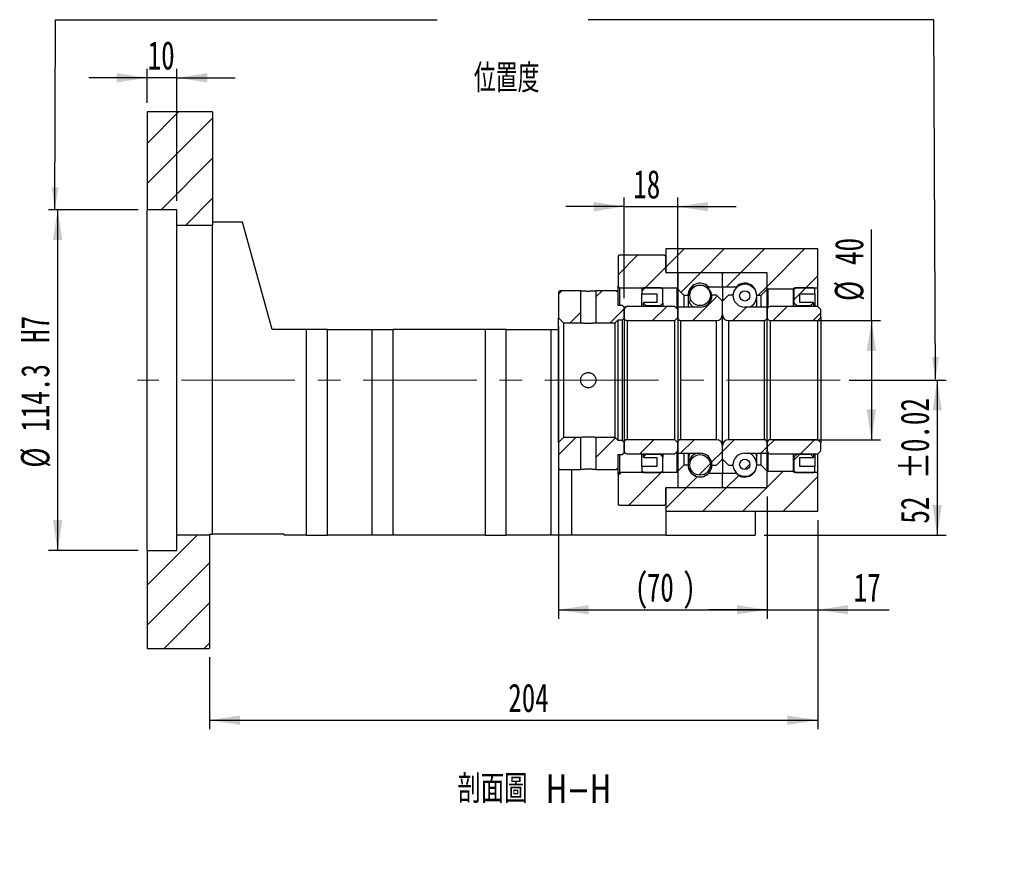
# Paper-space layout 'MBCS40-H' of a CAD drawing. Header units: millimetres. Extents: x 20 to 287, y 0 to 208.
# Tile 4 of 5: x 177 to 287, y 0 to 93. Entities that reach past the tile are written whole.
import ezdxf

# ---------------------------------------------------------------- set-up
doc = ezdxf.new("R2010")
doc.units = ezdxf.units.MM
doc.linetypes.add('CENTERX2', pattern=[20.32, 12.7, -2.54, 2.54, -2.54])
doc.layers.add('圖層0', color=7, linetype='Continuous')
doc.styles.add('SLDTEXTSTYLE0', font='TXT', dxfattribs={"width": 0.7})
doc.styles.add('SLDTEXTSTYLE3', font='TXT', dxfattribs={"width": 0.7, "bigfont": 'bigfont'})
doc.styles.add('SLDTEXTSTYLE4', font='TXT', dxfattribs={"width": 0.75, "bigfont": 'bigfont'})
doc.dimstyles.new('SLDDIMSTYLE3', dxfattribs={"dimtxt": 3.389974, "dimasz": 2.5, "dimexe": 0, "dimexo": 0.0625, "dimgap": 0.847493, "dimtad": 1, "dimlfac": 3, "dimrnd": 1e-09, "dimzin": 12, "dimdsep": 46, "dimtxsty": 'SLDTEXTSTYLE0', "dimsah": 1, "dimcen": 0.09, "dimadec": 0, "dimazin": 3, "dimtfac": 1, "dimtofl": 0, "dimtmove": 0, "dimatfit": 3, "dimfxl": 1, "dimfrac": 2, "dimtolj": 1, "dimtzin": 12, "dimarcsym": 0})
doc.dimstyles.new('SLDDIMSTYLE4', dxfattribs={"dimtxt": 3.389974, "dimasz": 2.5, "dimexe": 0, "dimexo": 0.0625, "dimgap": 0.847493, "dimtad": 1, "dimlfac": 3, "dimrnd": 1e-09, "dimzin": 12, "dimdsep": 46, "dimtxsty": 'SLDTEXTSTYLE0', "dimsah": 1, "dimcen": 0.09, "dimadec": 0, "dimazin": 3, "dimtfac": 1, "dimtmove": 0, "dimatfit": 0, "dimfxl": 1, "dimfrac": 2, "dimtolj": 1, "dimtzin": 12, "dimarcsym": 0})
doc.dimstyles.new('SLDDIMSTYLE6', dxfattribs={"dimtxt": 3.389974, "dimasz": 2.5, "dimexe": 0, "dimexo": 0.0625, "dimgap": 0.847493, "dimtad": 1, "dimlfac": 3, "dimrnd": 1e-09, "dimzin": 12, "dimdsep": 46, "dimtxsty": 'SLDTEXTSTYLE0', "dimsah": 1, "dimcen": 0.09, "dimadec": 0, "dimazin": 3, "dimtol": 1, "dimtp": 0.02, "dimtm": 0.02, "dimtfac": 1, "dimtofl": 0, "dimtmove": 0, "dimatfit": 3, "dimfxl": 1, "dimfrac": 2, "dimtolj": 1, "dimarcsym": 0})
doc.dimstyles.new('SLDDIMSTYLE9', dxfattribs={"dimtxt": 3.389974, "dimasz": 2.5, "dimexe": 0, "dimexo": 0.0625, "dimgap": 0.847493, "dimtad": 1, "dimdec": 1, "dimlfac": 3, "dimrnd": 1e-09, "dimzin": 12, "dimdsep": 46, "dimtxsty": 'SLDTEXTSTYLE0', "dimsah": 1, "dimcen": 0.09, "dimadec": 0, "dimazin": 3, "dimtfac": 1, "dimtdec": 1, "dimtofl": 0, "dimtmove": 0, "dimatfit": 3, "dimfxl": 1, "dimfrac": 2, "dimtolj": 1, "dimarcsym": 0})

# ---------------------------------------------------------------- blocks, each defined once
blk = doc.blocks.new('_D_52')
at = {"layer": '圖層0', "color": 7}
for p, q in [((191.53, 83.82), (191.53, 87.62)), ((194.87, 72.87), (194.87, 87.62)), ((191.53, 86.62), (185.02, 86.62)), ((194.87, 86.62), (191.53, 86.62)), ((194.87, 86.62), (201.39, 86.62))]:
    blk.add_line(p, q, dxfattribs=at)
for points in [[(191.53, 86.62), (188.14, 87.14), (188.14, 86.1)], [(194.87, 86.62), (198.26, 86.1), (198.26, 87.14)]]:
    blk.add_solid(points, dxfattribs=at)
at = {"layer": '圖層0', "color": 7, "insert": (191.6, 90.72), "char_height": 3.175, "attachment_point": 1, "style": 'SLDTEXTSTYLE0'}
blk.add_mtext('10', dxfattribs=at)
blk = doc.blocks.new('_D_53')
at = {"layer": '圖層0', "color": 7}
for p, q in [((190.53, 71.87), (180.53, 71.87)), ((181.53, 71.87), (181.53, 33.77)), ((190.53, 33.77), (180.53, 33.77))]:
    blk.add_line(p, q, dxfattribs=at)
for points in [[(181.53, 71.87), (181.01, 68.48), (182.06, 68.48)], [(181.53, 33.77), (182.06, 37.16), (181.01, 37.16)]]:
    blk.add_solid(points, dxfattribs=at)
at = {"layer": '圖層0', "color": 7, "char_height": 3.175, "attachment_point": 1, "rotation": 90, "style": 'SLDTEXTSTYLE0'}
for s, insert in [('H7', (177.44, 56.98)), ('114.3', (177.44, 47.05)), ('%%c', (177.44, 43.03))]:
    blk.add_mtext(s, dxfattribs=dict(at, insert=insert))
blk = doc.blocks.new('_D_54')
at = {"layer": '圖層0', "color": 7}
for p, q in [((266.53, 37.15), (266.53, 13.79)), ((198.53, 21.82), (198.53, 13.79)), ((198.53, 14.79), (266.53, 14.79))]:
    blk.add_line(p, q, dxfattribs=at)
for points in [[(198.53, 14.79), (201.92, 14.27), (201.92, 15.31)], [(266.53, 14.79), (263.14, 15.31), (263.14, 14.27)]]:
    blk.add_solid(points, dxfattribs=at)
at = {"layer": '圖層0', "color": 7, "insert": (231.92, 18.88), "char_height": 3.175, "attachment_point": 1, "style": 'SLDTEXTSTYLE0'}
blk.add_mtext('204', dxfattribs=at)
blk = doc.blocks.new('_D_55')
at = {"layer": '圖層0', "color": 7}
for p, q in [((237.53, 58.8), (237.53, 26.14)), ((260.87, 39.82), (260.87, 26.14)), ((237.53, 27.14), (260.87, 27.14))]:
    blk.add_line(p, q, dxfattribs=at)
for points in [[(237.53, 27.14), (240.92, 26.62), (240.92, 27.66)], [(260.87, 27.14), (257.48, 27.66), (257.48, 26.62)]]:
    blk.add_solid(points, dxfattribs=at)
at = {"layer": '圖層0', "color": 7, "attachment_point": 1, "style": 'SLDTEXTSTYLE0'}
for s, insert, char_height in [('(', (246.08, 31.23), 3.17), ('70', (247.41, 31.23), 3.175), (')', (251.38, 31.23), 3.17)]:
    blk.add_mtext(s, dxfattribs=dict(at, insert=insert, char_height=char_height))
blk = doc.blocks.new('_D_56')
at = {"layer": '圖層0', "color": 7}
for p, q in [((260.87, 39.82), (260.87, 26.14)), ((266.53, 37.15), (266.53, 26.14)), ((260.87, 27.14), (254.35, 27.14)), ((260.87, 27.14), (266.53, 27.14)), ((266.53, 27.14), (274.52, 27.14))]:
    blk.add_line(p, q, dxfattribs=at)
for points in [[(260.87, 27.14), (257.48, 27.66), (257.48, 26.62)], [(266.53, 27.14), (269.92, 26.62), (269.92, 27.66)]]:
    blk.add_solid(points, dxfattribs=at)
at = {"layer": '圖層0', "color": 7, "insert": (270.54, 31.23), "char_height": 3.175, "attachment_point": 1, "style": 'SLDTEXTSTYLE0'}
blk.add_mtext('17', dxfattribs=at)
blk = doc.blocks.new('_D_57')
at = {"layer": '圖層0', "color": 7}
for p, q in [((272.53, 59.48), (272.53, 69.67)), ((261.53, 59.48), (273.53, 59.48)), ((272.53, 59.48), (272.53, 46.15)), ((261.53, 46.15), (273.53, 46.15))]:
    blk.add_line(p, q, dxfattribs=at)
for points in [[(272.53, 59.48), (272.01, 56.09), (273.05, 56.09)], [(272.53, 46.15), (273.05, 49.54), (272.01, 49.54)]]:
    blk.add_solid(points, dxfattribs=at)
at = {"layer": '圖層0', "color": 7, "char_height": 3.175, "attachment_point": 1, "rotation": 90, "style": 'SLDTEXTSTYLE0'}
for s, insert in [('40', (268.44, 65.69)), ('%%c', (268.44, 61.67))]:
    blk.add_mtext(s, dxfattribs=dict(at, insert=insert))
blk = doc.blocks.new('_D_58')
at = {"layer": '圖層0', "color": 7}
for p, q in [((270.04, 52.82), (280.88, 52.82)), ((279.88, 52.82), (279.88, 35.48)), ((260.53, 35.48), (280.88, 35.48))]:
    blk.add_line(p, q, dxfattribs=at)
for points in [[(279.88, 52.82), (279.36, 49.43), (280.4, 49.43)], [(279.88, 35.48), (280.4, 38.87), (279.36, 38.87)]]:
    blk.add_solid(points, dxfattribs=at)
at = {"layer": '圖層0', "color": 7, "char_height": 3.175, "attachment_point": 1, "rotation": 90, "style": 'SLDTEXTSTYLE0'}
for s, insert in [('±0.02', (275.79, 41.74)), ('52', (275.79, 36.77))]:
    blk.add_mtext(s, dxfattribs=dict(at, insert=insert))
blk = doc.blocks.new('_D_59')
at = {"layer": '圖層0', "color": 7}
for p, q in [((244.87, 61.98), (244.87, 73.22)), ((250.87, 61.98), (250.87, 73.22)), ((244.87, 72.22), (238.35, 72.22)), ((244.87, 72.22), (250.87, 72.22)), ((250.87, 72.22), (257.39, 72.22))]:
    blk.add_line(p, q, dxfattribs=at)
for points in [[(244.87, 72.22), (241.48, 72.74), (241.48, 71.69)], [(250.87, 72.22), (254.26, 71.69), (254.26, 72.74)]]:
    blk.add_solid(points, dxfattribs=at)
at = {"layer": '圖層0', "color": 7, "insert": (245.9, 76.31), "char_height": 3.175, "attachment_point": 1, "style": 'SLDTEXTSTYLE0'}
blk.add_mtext('18', dxfattribs=at)

psp = doc.layouts.new('MBCS40-H')

# ---------------------------------------------------------------- hatches: boundary and pattern name
at = {"layer": '圖層0', "linetype": 'Continuous', "lineweight": 18}
h = psp.add_hatch(dxfattribs=at)
h.set_pattern_fill('ANSI31', color=256, style=0)
h.paths.add_polyline_path([(198.8683, 70.1487), (198.8683, 82.8154), (191.535, 82.8154), (191.535, 71.8654), (194.8683, 71.8654), (194.8683, 70.1487)], flags=0)
h = psp.add_hatch(dxfattribs=at)
h.set_pattern_fill('ANSI31', color=256, style=0)
h.paths.add_polyline_path([(260.8683, 64.8154), (260.8683, 63.0487), (260.935, 62.9821), (263.8016, 62.9821), (263.8683, 63.0487), (263.8683, 63.1487), (266.535, 63.1487), (266.535, 67.4821), (249.535, 67.4821), (249.535, 64.8154)], flags=0)
h = psp.add_hatch(dxfattribs=at)
h.set_pattern_fill('ANSI31', color=256, style=0)
edge = h.paths.add_edge_path(flags=0)
edge.add_line((244.3683, 66.8154), (244.2016, 66.6487))
edge.add_line((244.2016, 66.6487), (244.2016, 63.3154))
edge.add_line((244.2016, 63.3154), (244.3683, 63.1487))
edge.add_line((244.3683, 63.1487), (250.8183, 63.1487))
edge.add_line((250.8183, 63.1487), (250.9183, 63.2487))
edge.add_line((250.9183, 63.2487), (250.9183, 64.7154))
edge.add_line((250.9183, 64.7154), (250.8183, 64.8154))
edge.add_line((250.8183, 64.8154), (249.6683, 64.8154))
edge.add_arc((249.6683, 64.9487), 0.1333, 180, 270, ccw=False)
edge.add_line((249.535, 64.9487), (249.535, 66.6487))
edge.add_line((249.535, 66.6487), (249.3683, 66.8154))
edge.add_line((249.3683, 66.8154), (244.3683, 66.8154))
h = psp.add_hatch(dxfattribs=at)
h.set_pattern_fill('ANSI31', color=256, style=0)
edge = h.paths.add_edge_path(flags=0)
edge.add_line((255.7683, 64.8154), (250.9683, 64.8154))
edge.add_arc((250.9683, 64.7154), 0.1, 90, 180)
edge.add_line((250.8683, 64.7154), (250.8683, 62.9821))
edge.add_line((250.8683, 62.9821), (251.535, 62.3154))
edge.add_line((251.535, 62.3154), (252.035, 62.3154))
edge.add_arc((253.3683, 62.3154), 1.3333, 45.438688, 180, ccw=False)
edge.add_line((254.3039, 63.2654), (255.8683, 63.2654))
edge.add_line((255.8683, 63.2654), (255.8683, 64.7154))
edge.add_arc((255.7683, 64.7154), 0.1, 0, 90)
h = psp.add_hatch(dxfattribs=at)
h.set_pattern_fill('ANSI31', color=256, style=0)
edge = h.paths.add_edge_path(flags=0)
edge.add_line((260.8683, 62.9821), (260.8683, 64.7154))
edge.add_arc((260.7683, 64.7154), 0.1, 0, 90)
edge.add_line((260.7683, 64.8154), (255.9683, 64.8154))
edge.add_arc((255.9683, 64.7154), 0.1, 90, 180)
edge.add_line((255.8683, 64.7154), (255.8683, 63.2654))
edge.add_line((255.8683, 63.2654), (257.4327, 63.2654))
edge.add_arc((258.3683, 62.3154), 1.3333, 0, 134.561312, ccw=False)
edge.add_line((259.7016, 62.3154), (260.2016, 62.3154))
edge.add_line((260.2016, 62.3154), (260.8683, 62.9821))
h = psp.add_hatch(dxfattribs=at)
h.set_pattern_fill('ANSI31', color=256, style=0)
h.paths.add_polyline_path([(237.7016, 62.8154), (237.535, 62.6487), (237.535, 59.7987), (238.1016, 59.2321), (240.0183, 59.2321), (240.0183, 62.8154)], flags=0)
h = psp.add_hatch(dxfattribs=at)
h.set_pattern_fill('ANSI31', color=256, style=0)
h.paths.add_polyline_path([(244.8683, 60.982), (244.7016, 61.1487), (244.2016, 61.1487), (244.2016, 62.6487), (244.035, 62.8154), (241.7183, 62.8154), (241.7183, 59.2321), (243.8683, 59.2321), (244.2016, 59.5654), (244.7016, 59.5654), (244.8683, 59.732)], flags=0)
h = psp.add_hatch(dxfattribs=at)
h.set_pattern_fill('ANSI31', color=256, style=0)
h.paths.add_polyline_path([(248.535, 62.482), (248.535, 61.4821), (247.035, 61.4821), (247.035, 61.4154), (247.3016, 61.1487), (248.935, 61.1487), (249.2016, 61.4154), (249.2016, 62.9821), (249.035, 63.1487), (247.035, 63.1487), (246.8683, 62.9821), (246.8683, 62.482)], flags=0)
h = psp.add_hatch(dxfattribs=at)
h.set_pattern_fill('ANSI31', color=256, style=0)
edge = h.paths.add_edge_path(flags=0)
edge.add_arc((253.3683, 62.2912), 1.1484, 0, 360)
h = psp.add_hatch(dxfattribs=at)
h.set_pattern_fill('ANSI31', color=256, style=0)
edge = h.paths.add_edge_path(flags=0)
edge.add_arc((258.3683, 62.239), 0.5771, 0, 360)
h = psp.add_hatch(dxfattribs=at)
h.set_pattern_fill('ANSI31', color=256, style=0)
h.paths.add_polyline_path([(266.035, 61.4154), (266.035, 61.4821), (264.535, 61.4821), (264.535, 62.482), (266.2016, 62.482), (266.2016, 62.9821), (266.035, 63.1487), (264.035, 63.1487), (263.8683, 62.9821), (263.8683, 61.4154), (264.135, 61.1487), (265.7683, 61.1487)], flags=0)
h = psp.add_hatch(dxfattribs=at)
h.set_pattern_fill('ANSI31', color=256, style=0)
edge = h.paths.add_edge_path(flags=0)
edge.add_line((255.8683, 60.1487), (255.8683, 61.6487))
edge.add_line((255.8683, 61.6487), (255.2016, 62.3154))
edge.add_line((255.2016, 62.3154), (254.7016, 62.3154))
edge.add_arc((253.3683, 62.3154), 1.3333, 270, 360, ccw=False)
edge.add_line((253.3683, 60.9821), (250.8683, 60.9821))
edge.add_line((250.8683, 60.9821), (250.8683, 59.8154))
edge.add_arc((251.2016, 59.8154), 0.3333, 180, 270)
edge.add_line((251.2016, 59.4821), (255.2016, 59.4821))
edge.add_arc((255.2016, 60.1487), 0.6667, 270, 360)
h = psp.add_hatch(dxfattribs=at)
h.set_pattern_fill('ANSI31', color=256, style=0)
edge = h.paths.add_edge_path(flags=0)
edge.add_line((257.035, 62.3154), (256.535, 62.3154))
edge.add_line((256.535, 62.3154), (255.8683, 61.6487))
edge.add_line((255.8683, 61.6487), (255.8683, 60.1487))
edge.add_arc((256.535, 60.1487), 0.6667, 180, 270)
edge.add_line((256.535, 59.4821), (260.535, 59.4821))
edge.add_arc((260.535, 59.8154), 0.3333, 270, 360)
edge.add_line((260.8683, 59.8154), (260.8683, 60.9821))
edge.add_line((260.8683, 60.9821), (258.3683, 60.9821))
edge.add_arc((258.3683, 62.3154), 1.3333, 180, 270, ccw=False)
h = psp.add_hatch(dxfattribs=at)
h.set_pattern_fill('ANSI31', color=256, style=0)
edge = h.paths.add_edge_path(flags=0)
edge.add_line((250.535, 59.4821), (250.8683, 59.8154))
edge.add_line((250.8683, 59.8154), (250.8683, 60.7154))
edge.add_line((250.8683, 60.7154), (250.535, 61.0487))
edge.add_line((250.535, 61.0487), (245.2016, 61.0487))
edge.add_arc((245.2016, 60.7154), 0.3333, 90, 180)
edge.add_line((244.8683, 60.7154), (244.8683, 59.8154))
edge.add_arc((245.2016, 59.8154), 0.3333, 180, 270)
edge.add_line((245.2016, 59.4821), (250.535, 59.4821))
h = psp.add_hatch(dxfattribs=at)
h.set_pattern_fill('ANSI31', color=256, style=0)
edge = h.paths.add_edge_path(flags=0)
edge.add_line((266.535, 59.4821), (266.8683, 59.8154))
edge.add_line((266.8683, 59.8154), (266.8683, 60.7154))
edge.add_line((266.8683, 60.7154), (266.535, 61.0487))
edge.add_line((266.535, 61.0487), (261.2016, 61.0487))
edge.add_arc((261.2016, 60.7154), 0.3333, 90, 180)
edge.add_line((260.8683, 60.7154), (260.8683, 59.8154))
edge.add_arc((261.2016, 59.8154), 0.3333, 180, 270)
edge.add_line((261.2016, 59.4821), (266.535, 59.4821))
h = psp.add_hatch(dxfattribs=at)
h.set_pattern_fill('ANSI31', color=256, style=0)
h.paths.add_polyline_path([(237.535, 42.9821), (237.7016, 42.8154), (240.0183, 42.8154), (240.0183, 46.3987), (238.1016, 46.3987), (237.535, 45.832)], flags=0)
h = psp.add_hatch(dxfattribs=at)
h.set_pattern_fill('ANSI31', color=256, style=0)
h.paths.add_polyline_path([(244.2016, 42.9821), (244.2016, 44.4821), (244.7016, 44.4821), (244.8683, 44.6487), (244.8683, 45.8987), (244.7016, 46.0654), (244.2016, 46.0654), (243.8683, 46.3987), (241.7183, 46.3987), (241.7183, 42.8154), (244.035, 42.8154)], flags=0)
h = psp.add_hatch(dxfattribs=at)
h.set_pattern_fill('ANSI31', color=256, style=0)
edge = h.paths.add_edge_path(flags=0)
edge.add_line((250.8683, 45.8154), (250.535, 46.1487))
edge.add_line((250.535, 46.1487), (245.2016, 46.1487))
edge.add_arc((245.2016, 45.8154), 0.3333, 90, 180)
edge.add_line((244.8683, 45.8154), (244.8683, 44.9154))
edge.add_arc((245.2016, 44.9154), 0.3333, 180, 270)
edge.add_line((245.2016, 44.5821), (250.535, 44.5821))
edge.add_line((250.535, 44.5821), (250.8683, 44.9154))
edge.add_line((250.8683, 44.9154), (250.8683, 45.8154))
h = psp.add_hatch(dxfattribs=at)
h.set_pattern_fill('ANSI31', color=256, style=0)
edge = h.paths.add_edge_path(flags=0)
edge.add_line((254.7016, 43.3154), (255.2016, 43.3154))
edge.add_line((255.2016, 43.3154), (255.8683, 43.9821))
edge.add_line((255.8683, 43.9821), (255.8683, 45.4821))
edge.add_arc((255.2016, 45.4821), 0.6667, 0, 90)
edge.add_line((255.2016, 46.1487), (251.2016, 46.1487))
edge.add_arc((251.2016, 45.8154), 0.3333, 90, 180)
edge.add_line((250.8683, 45.8154), (250.8683, 44.6487))
edge.add_line((250.8683, 44.6487), (253.3683, 44.6487))
edge.add_arc((253.3683, 43.3154), 1.3333, 0, 90, ccw=False)
h = psp.add_hatch(dxfattribs=at)
h.set_pattern_fill('ANSI31', color=256, style=0)
edge = h.paths.add_edge_path(flags=0)
edge.add_line((255.8683, 45.4821), (255.8683, 43.9821))
edge.add_line((255.8683, 43.9821), (256.535, 43.3154))
edge.add_line((256.535, 43.3154), (257.035, 43.3154))
edge.add_arc((258.3683, 43.3154), 1.3333, 90, 180, ccw=False)
edge.add_line((258.3683, 44.6487), (260.8683, 44.6487))
edge.add_line((260.8683, 44.6487), (260.8683, 45.8154))
edge.add_arc((260.535, 45.8154), 0.3333, 0, 90)
edge.add_line((260.535, 46.1487), (256.535, 46.1487))
edge.add_arc((256.535, 45.4821), 0.6667, 90, 180)
h = psp.add_hatch(dxfattribs=at)
h.set_pattern_fill('ANSI31', color=256, style=0)
edge = h.paths.add_edge_path(flags=0)
edge.add_line((266.8683, 45.8154), (266.535, 46.1487))
edge.add_line((266.535, 46.1487), (261.2016, 46.1487))
edge.add_arc((261.2016, 45.8154), 0.3333, 90, 180)
edge.add_line((260.8683, 45.8154), (260.8683, 44.9154))
edge.add_arc((261.2016, 44.9154), 0.3333, 180, 270)
edge.add_line((261.2016, 44.5821), (266.535, 44.5821))
edge.add_line((266.535, 44.5821), (266.8683, 44.9154))
edge.add_line((266.8683, 44.9154), (266.8683, 45.8154))
h = psp.add_hatch(dxfattribs=at)
h.set_pattern_fill('ANSI31', color=256, style=0)
h.paths.add_polyline_path([(247.035, 44.2154), (247.035, 44.1487), (248.535, 44.1487), (248.535, 43.1487), (246.8683, 43.1487), (246.8683, 42.6487), (247.035, 42.4821), (249.035, 42.4821), (249.2016, 42.6487), (249.2016, 44.2154), (248.935, 44.4821), (247.3016, 44.4821)], flags=0)
h = psp.add_hatch(dxfattribs=at)
h.set_pattern_fill('ANSI31', color=256, style=0)
edge = h.paths.add_edge_path(flags=0)
edge.add_arc((253.3683, 43.3396), 1.1484, 0, 360)
h = psp.add_hatch(dxfattribs=at)
h.set_pattern_fill('ANSI31', color=256, style=0)
h.paths.add_polyline_path([(264.535, 43.1487), (264.535, 44.1487), (266.035, 44.1487), (266.035, 44.2154), (265.7683, 44.4821), (264.135, 44.4821), (263.8683, 44.2154), (263.8683, 42.6487), (264.035, 42.4821), (266.035, 42.4821), (266.2016, 42.6487), (266.2016, 43.1487)], flags=0)
h = psp.add_hatch(dxfattribs=at)
h.set_pattern_fill('ANSI31', color=256, style=0)
edge = h.paths.add_edge_path(flags=0)
edge.add_line((250.8683, 42.6487), (250.8683, 40.9154))
edge.add_arc((250.9683, 40.9154), 0.1, 180, 270)
edge.add_line((250.9683, 40.8154), (255.7683, 40.8154))
edge.add_arc((255.7683, 40.9154), 0.1, 270, 360)
edge.add_line((255.8683, 40.9154), (255.8683, 42.3654))
edge.add_line((255.8683, 42.3654), (254.3039, 42.3654))
edge.add_arc((253.3683, 43.3154), 1.3333, 180, 314.561312, ccw=False)
edge.add_line((252.035, 43.3154), (251.535, 43.3154))
edge.add_line((251.535, 43.3154), (250.8683, 42.6487))
h = psp.add_hatch(dxfattribs=at)
h.set_pattern_fill('ANSI31', color=256, style=0)
edge = h.paths.add_edge_path(flags=0)
edge.add_line((255.9683, 40.8154), (260.7683, 40.8154))
edge.add_arc((260.7683, 40.9154), 0.1, 270, 360)
edge.add_line((260.8683, 40.9154), (260.8683, 42.6487))
edge.add_line((260.8683, 42.6487), (260.2016, 43.3154))
edge.add_line((260.2016, 43.3154), (259.7016, 43.3154))
edge.add_arc((258.3683, 43.3154), 1.3333, 225.438688, 360, ccw=False)
edge.add_line((257.4327, 42.3654), (255.8683, 42.3654))
edge.add_line((255.8683, 42.3654), (255.8683, 40.9154))
edge.add_arc((255.9683, 40.9154), 0.1, 180, 270)
h = psp.add_hatch(dxfattribs=at)
h.set_pattern_fill('ANSI31', color=256, style=0)
edge = h.paths.add_edge_path(flags=0)
edge.add_arc((258.3683, 43.3917), 0.5771, 0, 360)
h = psp.add_hatch(dxfattribs=at)
h.set_pattern_fill('ANSI31', color=256, style=0)
edge = h.paths.add_edge_path(flags=0)
edge.add_line((244.2016, 38.9821), (244.3683, 38.8154))
edge.add_line((244.3683, 38.8154), (249.3683, 38.8154))
edge.add_line((249.3683, 38.8154), (249.535, 38.9821))
edge.add_line((249.535, 38.9821), (249.535, 40.6821))
edge.add_arc((249.6683, 40.6821), 0.1333, 90, 180, ccw=False)
edge.add_line((249.6683, 40.8154), (250.8183, 40.8154))
edge.add_line((250.8183, 40.8154), (250.9183, 40.9154))
edge.add_line((250.9183, 40.9154), (250.9183, 42.3821))
edge.add_line((250.9183, 42.3821), (250.8183, 42.4821))
edge.add_line((250.8183, 42.4821), (244.3683, 42.4821))
edge.add_line((244.3683, 42.4821), (244.2016, 42.3154))
edge.add_line((244.2016, 42.3154), (244.2016, 38.9821))
h = psp.add_hatch(dxfattribs=at)
h.set_pattern_fill('ANSI31', color=256, style=0)
h.paths.add_polyline_path([(260.8683, 42.5821), (260.8683, 40.8154), (249.535, 40.8154), (249.535, 38.1487), (266.535, 38.1487), (266.535, 42.4821), (263.8683, 42.4821), (263.8683, 42.5821), (263.8016, 42.6487), (260.935, 42.6487)], flags=0)
h = psp.add_hatch(dxfattribs=at)
h.set_pattern_fill('ANSI31', color=256, style=0)
h.paths.add_polyline_path([(191.535, 33.7654), (191.535, 22.8154), (198.535, 22.8154), (198.535, 35.482), (194.8683, 35.482), (194.8683, 33.7654)], flags=0)

# ---------------------------------------------------------------- linework, layer by layer
at = {"color": 7, "linetype": 'Continuous', "lineweight": 25}
for p, q in [((191.535, 82.8154), (191.535, 71.8654)), ((198.8683, 82.8154), (191.535, 82.8154)), ((198.8683, 82.8154), (198.8683, 70.1487)), ((194.8683, 71.8654), (191.535, 71.8654)), ((191.535, 33.7654), (191.535, 71.8654)), ((194.8683, 70.1487), (194.8683, 71.8654)), ((202.2016, 70.482), (198.8683, 70.482)), ((205.535, 58.4821), (202.2016, 70.482)), ((194.8683, 70.1487), (198.8683, 70.1487)), ((194.8683, 35.482), (194.8683, 70.1487)), ((198.8683, 35.5821), (198.8683, 70.1487)), ((249.535, 67.4821), (249.535, 64.8154)), ((266.535, 67.4821), (249.535, 67.4821)), ((266.535, 63.1487), (266.535, 67.4821)), ((244.2016, 66.6487), (244.3683, 66.8154)), ((244.2016, 66.6487), (244.2016, 63.3154)), ((244.3683, 66.8154), (249.3683, 66.8154)), ((249.3683, 66.8154), (249.535, 66.6487)), ((249.535, 64.9487), (249.535, 66.6487)), ((260.8683, 64.8154), (249.535, 64.8154)), ((250.8183, 64.8154), (249.6683, 64.8154)), ((250.8183, 64.8154), (250.9183, 64.7154)), ((250.8683, 64.7154), (250.8683, 62.9821)), ((250.9183, 63.2487), (250.9183, 64.7154)), ((255.7683, 64.8154), (250.9683, 64.8154)), ((255.8683, 63.2654), (255.8683, 64.7154)), ((260.7683, 64.8154), (255.9683, 64.8154)), ((260.8683, 63.0487), (260.8683, 64.8154)), ((260.8683, 62.9821), (260.8683, 64.7154)), ((237.535, 62.6487), (237.7016, 62.8154)), ((240.0183, 62.8154), (237.7016, 62.8154)), ((240.0183, 59.2321), (240.0183, 62.8154)), ((241.7183, 62.8154), (241.7183, 59.2321)), ((244.035, 62.8154), (241.7183, 62.8154)), ((244.035, 62.8154), (244.2016, 62.6487)), ((244.3683, 63.1487), (244.2016, 63.3154)), ((244.2016, 62.6487), (244.2016, 63.3154)), ((244.3683, 63.1487), (250.8183, 63.1487)), ((244.3683, 63.1487), (244.3683, 61.1487)), ((246.8683, 62.9821), (247.035, 63.1487)), ((246.8683, 62.9821), (246.8683, 62.482)), ((249.035, 63.1487), (247.035, 63.1487)), ((249.035, 63.1487), (249.2016, 62.9821)), ((249.2016, 61.4154), (249.2016, 62.9821)), ((250.9183, 63.2487), (250.8183, 63.1487)), ((250.8183, 60.7654), (250.8183, 63.1487)), ((250.8683, 62.9821), (251.535, 62.3154)), ((250.8683, 62.9821), (250.8683, 60.982)), ((254.3039, 63.2654), (255.8683, 63.2654)), ((254.3039, 63.2654), (254.3039, 63.0482)), ((255.8683, 63.2654), (255.8683, 61.6487)), ((255.8683, 63.2654), (257.4327, 63.2654)), ((257.4327, 63.146), (257.4327, 63.2654)), ((260.2016, 62.3154), (260.8683, 62.9821)), ((260.935, 62.9821), (260.8683, 63.0487)), ((260.8683, 60.982), (260.8683, 62.9821)), ((263.8016, 62.9821), (260.935, 62.9821)), ((260.935, 62.9821), (260.935, 60.9154)), ((263.8683, 63.0487), (263.8016, 62.9821)), ((263.8016, 61.0487), (263.8016, 62.9821)), ((263.8683, 63.1487), (266.535, 63.1487)), ((263.8683, 63.1487), (263.8683, 63.0487)), ((263.8683, 62.9821), (264.035, 63.1487)), ((263.8683, 63.0487), (263.8683, 62.9821)), ((263.8683, 62.9821), (263.8683, 61.4154)), ((266.035, 63.1487), (264.035, 63.1487)), ((266.035, 63.1487), (266.2016, 62.9821)), ((266.2016, 62.482), (266.2016, 62.9821)), ((266.535, 61.0487), (266.535, 63.1487)), ((237.535, 62.6487), (237.535, 59.7987)), ((244.2016, 61.1487), (244.2016, 62.6487)), ((246.8683, 62.482), (248.535, 62.482)), ((246.8683, 61.0487), (246.8683, 62.482)), ((248.535, 62.482), (248.535, 61.4821)), ((251.535, 62.3154), (252.035, 62.3154)), ((251.535, 62.3154), (251.535, 60.982)), ((252.035, 62.3154), (252.035, 60.982)), ((255.2016, 62.3154), (254.7016, 62.3154)), ((255.8683, 61.6487), (255.2016, 62.3154)), ((256.535, 62.3154), (255.8683, 61.6487)), ((257.035, 62.3154), (256.535, 62.3154)), ((259.7016, 62.3154), (260.2016, 62.3154)), ((259.7016, 60.982), (259.7016, 62.3154)), ((260.2016, 60.982), (260.2016, 62.3154)), ((264.535, 62.482), (266.2016, 62.482)), ((264.535, 61.4821), (264.535, 62.482)), ((266.2016, 62.482), (266.2016, 61.0487)), ((244.7016, 61.1487), (244.2016, 61.1487)), ((244.7016, 61.1487), (244.8683, 60.982)), ((244.8683, 59.732), (244.8683, 60.982)), ((244.8683, 60.7154), (244.8683, 59.8154)), ((250.535, 61.0487), (245.2016, 61.0487)), ((247.035, 61.4821), (247.035, 61.4154)), ((248.535, 61.4821), (247.035, 61.4821)), ((247.3016, 61.1487), (247.035, 61.4154)), ((247.035, 61.0487), (247.035, 61.4154)), ((247.3016, 61.1487), (248.935, 61.1487)), ((247.3016, 61.1487), (247.3016, 61.0487)), ((249.2016, 61.4154), (248.935, 61.1487)), ((248.935, 61.0487), (248.935, 61.1487)), ((249.2016, 61.4154), (249.2016, 61.0487)), ((250.535, 61.0487), (250.8683, 60.7154)), ((250.8683, 60.982), (250.8683, 59.8154)), ((253.3683, 60.982), (250.8683, 60.982)), ((250.8683, 59.8154), (250.8683, 60.7154)), ((255.8683, 60.1487), (255.8683, 61.6487)), ((260.8683, 60.982), (258.3683, 60.982)), ((260.8683, 59.8154), (260.8683, 60.982)), ((260.8683, 60.7154), (260.8683, 59.8154)), ((266.535, 61.0487), (261.2016, 61.0487)), ((264.135, 61.1487), (263.8683, 61.4154)), ((263.8683, 61.0487), (263.8683, 61.4154)), ((264.135, 61.1487), (265.7683, 61.1487)), ((264.135, 61.1487), (264.135, 61.0487)), ((266.035, 61.4821), (264.535, 61.4821)), ((266.035, 61.4154), (265.7683, 61.1487)), ((265.7683, 61.0487), (265.7683, 61.1487)), ((266.035, 61.4154), (266.035, 61.4821)), ((266.035, 61.4154), (266.035, 61.0487)), ((266.535, 61.0487), (266.8683, 60.7154)), ((266.8683, 59.8154), (266.8683, 60.7154)), ((237.535, 45.832), (237.535, 59.7987)), ((238.1016, 59.2321), (237.535, 59.7987)), ((244.2016, 59.5654), (243.8683, 59.2321)), ((244.2016, 59.5654), (244.7016, 59.5654)), ((244.2016, 46.0654), (244.2016, 59.5654)), ((244.8683, 59.732), (244.7016, 59.5654)), ((244.7016, 46.0654), (244.7016, 59.5654)), ((244.8683, 59.732), (244.8683, 45.8987)), ((245.2016, 59.4821), (250.535, 59.4821)), ((245.2016, 59.4821), (245.2016, 46.1487)), ((250.8683, 59.8154), (250.535, 59.4821)), ((250.535, 46.1487), (250.535, 59.4821)), ((250.8683, 59.8154), (250.8683, 45.8154)), ((251.2016, 59.4821), (255.2016, 59.4821)), ((251.2016, 46.1487), (251.2016, 59.4821)), ((255.2016, 46.1487), (255.2016, 59.4821)), ((255.8683, 45.4821), (255.8683, 60.1487)), ((256.535, 59.4821), (260.535, 59.4821)), ((256.535, 59.4821), (256.535, 46.1487)), ((260.535, 59.4821), (260.535, 46.1487)), ((260.8683, 45.8154), (260.8683, 59.8154)), ((261.2016, 59.4821), (266.535, 59.4821)), ((261.2016, 59.4821), (261.2016, 46.1487)), ((266.8683, 59.8154), (266.535, 59.4821)), ((266.535, 46.1487), (266.535, 59.4821)), ((266.8683, 59.8154), (266.8683, 45.8154)), ((209.3683, 58.4821), (205.535, 58.4821)), ((209.3683, 35.482), (209.3683, 58.4821)), ((211.7016, 58.4821), (209.3683, 58.4821)), ((211.7016, 35.482), (211.7016, 58.4821)), ((211.7016, 58.4821), (216.7016, 58.4821)), ((216.7016, 35.482), (216.7016, 58.4821)), ((216.7016, 58.4821), (219.035, 58.4821)), ((219.035, 35.482), (219.035, 58.4821)), ((229.3683, 58.4821), (219.035, 58.4821)), ((229.3683, 35.482), (229.3683, 58.4821)), ((231.7016, 58.4821), (229.3683, 58.4821)), ((231.7016, 35.482), (231.7016, 58.4821)), ((231.7016, 58.4821), (236.7016, 58.4821)), ((236.7016, 35.482), (236.7016, 58.4821)), ((236.7016, 58.4821), (237.535, 58.4821)), ((238.1016, 59.2321), (238.1016, 46.3987)), ((238.1016, 59.2321), (240.0183, 59.2321)), ((241.7183, 59.2321), (243.8683, 59.2321)), ((243.8683, 46.3987), (243.8683, 59.2321)), ((237.535, 45.832), (238.1016, 46.3987)), ((240.0183, 46.3987), (238.1016, 46.3987)), ((240.0183, 42.8154), (240.0183, 46.3987)), ((243.8683, 46.3987), (241.7183, 46.3987)), ((241.7183, 46.3987), (241.7183, 42.8154)), ((243.8683, 46.3987), (244.2016, 46.0654)), ((237.535, 45.832), (237.535, 42.9821)), ((244.7016, 46.0654), (244.2016, 46.0654)), ((244.7016, 46.0654), (244.8683, 45.8987)), ((244.8683, 44.6487), (244.8683, 45.8987)), ((244.8683, 45.8154), (244.8683, 44.9154)), ((250.535, 46.1487), (245.2016, 46.1487)), ((250.535, 46.1487), (250.8683, 45.8154)), ((250.8683, 44.9154), (250.8683, 45.8154)), ((250.8683, 45.8154), (250.8683, 44.6487)), ((255.2016, 46.1487), (251.2016, 46.1487)), ((255.8683, 43.9821), (255.8683, 45.4821)), ((260.535, 46.1487), (256.535, 46.1487)), ((260.8683, 45.8154), (260.8683, 44.9154)), ((260.8683, 44.6487), (260.8683, 45.8154)), ((266.535, 46.1487), (261.2016, 46.1487)), ((266.535, 46.1487), (266.8683, 45.8154)), ((266.8683, 44.9154), (266.8683, 45.8154)), ((244.2016, 44.4821), (244.7016, 44.4821)), ((244.2016, 42.9821), (244.2016, 44.4821)), ((244.3683, 44.4821), (244.3683, 42.4821)), ((244.8683, 44.6487), (244.7016, 44.4821)), ((245.2016, 44.582), (250.535, 44.582)), ((246.8683, 43.1487), (246.8683, 44.582)), ((247.035, 44.2154), (247.035, 44.582)), ((247.035, 44.2154), (247.3016, 44.4821)), ((247.035, 44.2154), (247.035, 44.1487)), ((247.035, 44.1487), (248.535, 44.1487)), ((247.3016, 44.582), (247.3016, 44.4821)), ((248.935, 44.4821), (247.3016, 44.4821)), ((248.535, 44.1487), (248.535, 43.1487)), ((248.935, 44.4821), (248.935, 44.582)), ((248.935, 44.4821), (249.2016, 44.2154)), ((249.2016, 44.582), (249.2016, 44.2154)), ((249.2016, 42.6487), (249.2016, 44.2154)), ((250.8683, 44.9154), (250.535, 44.582)), ((250.8183, 42.4821), (250.8183, 44.8654)), ((250.8683, 44.6487), (250.8683, 42.6487)), ((250.8683, 44.6487), (253.3683, 44.6487)), ((251.535, 44.6487), (251.535, 43.3154)), ((252.035, 44.6487), (252.035, 43.3154)), ((252.1589, 44.6487), (252.203, 44.5622)), ((258.3683, 44.6487), (260.8683, 44.6487)), ((259.7016, 43.3154), (259.7016, 44.6487)), ((260.2016, 43.3154), (260.2016, 44.6487)), ((260.8683, 42.6487), (260.8683, 44.6487)), ((260.935, 44.7154), (260.935, 42.6487)), ((261.2016, 44.582), (266.535, 44.582)), ((263.8016, 42.6487), (263.8016, 44.582)), ((263.8683, 44.2154), (263.8683, 44.582)), ((263.8683, 44.2154), (264.135, 44.4821)), ((263.8683, 44.2154), (263.8683, 42.6487)), ((264.135, 44.582), (264.135, 44.4821)), ((265.7683, 44.4821), (264.135, 44.4821)), ((264.535, 44.1487), (266.035, 44.1487)), ((264.535, 43.1487), (264.535, 44.1487)), ((265.7683, 44.4821), (265.7683, 44.582)), ((265.7683, 44.4821), (266.035, 44.2154)), ((266.035, 44.582), (266.035, 44.2154)), ((266.035, 44.1487), (266.035, 44.2154)), ((266.2016, 44.582), (266.2016, 43.1487)), ((266.8683, 44.9154), (266.535, 44.582)), ((266.535, 42.4821), (266.535, 44.582)), ((237.7016, 42.8154), (237.535, 42.9821)), ((244.2016, 42.9821), (244.035, 42.8154)), ((244.2016, 42.3154), (244.2016, 42.9821)), ((246.8683, 43.1487), (246.8683, 42.6487)), ((248.535, 43.1487), (246.8683, 43.1487)), ((251.535, 43.3154), (250.8683, 42.6487)), ((252.035, 43.3154), (251.535, 43.3154)), ((254.7016, 43.3154), (255.2016, 43.3154)), ((255.2016, 43.3154), (255.8683, 43.9821)), ((255.8683, 43.9821), (255.8683, 42.3654)), ((255.8683, 43.9821), (256.535, 43.3154)), ((256.535, 43.3154), (257.035, 43.3154)), ((260.2016, 43.3154), (259.7016, 43.3154)), ((260.8683, 42.6487), (260.2016, 43.3154)), ((266.2016, 43.1487), (264.535, 43.1487)), ((266.2016, 42.6487), (266.2016, 43.1487)), ((237.7016, 42.8154), (240.0183, 42.8154)), ((239.035, 35.482), (239.035, 42.8154)), ((241.7183, 42.8154), (244.035, 42.8154)), ((244.2016, 42.3154), (244.3683, 42.4821)), ((244.2016, 42.3154), (244.2016, 38.9821)), ((250.8183, 42.4821), (244.3683, 42.4821)), ((247.035, 42.4821), (246.8683, 42.6487)), ((247.035, 42.4821), (249.035, 42.4821)), ((249.2016, 42.6487), (249.035, 42.4821)), ((250.8183, 42.4821), (250.9183, 42.382)), ((250.8683, 42.6487), (250.8683, 40.9154)), ((250.9183, 40.9154), (250.9183, 42.382)), ((254.3039, 42.3896), (254.3039, 42.3654)), ((255.8683, 42.3654), (254.3039, 42.3654)), ((255.8683, 40.9154), (255.8683, 42.3654)), ((257.4327, 42.3654), (255.8683, 42.3654)), ((257.4327, 42.3654), (257.4327, 42.4417)), ((260.8683, 40.9154), (260.8683, 42.6487)), ((260.8683, 42.5821), (260.935, 42.6487)), ((260.8683, 40.8154), (260.8683, 42.5821)), ((260.935, 42.6487), (263.8016, 42.6487)), ((263.8016, 42.6487), (263.8683, 42.5821)), ((263.8683, 42.6487), (263.8683, 42.5821)), ((264.035, 42.4821), (263.8683, 42.6487)), ((263.8683, 42.5821), (263.8683, 42.4821)), ((266.535, 42.4821), (263.8683, 42.4821)), ((264.035, 42.4821), (266.035, 42.4821)), ((266.2016, 42.6487), (266.035, 42.4821)), ((266.535, 38.1487), (266.535, 42.4821)), ((249.535, 40.8154), (249.535, 38.1487)), ((249.535, 40.8154), (260.8683, 40.8154)), ((249.6683, 40.8154), (250.8183, 40.8154)), ((250.9183, 40.9154), (250.8183, 40.8154)), ((250.9683, 40.8154), (255.7683, 40.8154)), ((255.9683, 40.8154), (260.7683, 40.8154)), ((249.535, 38.9821), (249.535, 40.682)), ((244.3683, 38.8154), (244.2016, 38.9821)), ((249.3683, 38.8154), (244.3683, 38.8154)), ((249.535, 38.9821), (249.3683, 38.8154)), ((249.535, 38.1487), (266.535, 38.1487)), ((249.535, 38.1487), (249.535, 35.482)), ((259.535, 38.1487), (259.535, 35.482)), ((194.8683, 33.7654), (194.8683, 35.482)), ((198.535, 35.482), (194.8683, 35.482)), ((198.535, 35.5821), (198.8683, 35.5821)), ((198.535, 35.5821), (198.535, 35.482)), ((198.535, 35.482), (198.535, 22.8154)), ((206.8683, 35.5821), (198.8683, 35.5821)), ((206.8683, 35.5821), (206.8683, 35.482)), ((209.3683, 35.482), (206.8683, 35.482)), ((209.3683, 35.482), (211.7016, 35.482)), ((216.7016, 35.482), (211.7016, 35.482)), ((219.035, 35.482), (216.7016, 35.482)), ((229.3683, 35.482), (219.035, 35.482)), ((229.3683, 35.482), (231.7016, 35.482)), ((236.7016, 35.482), (231.7016, 35.482)), ((239.035, 35.482), (236.7016, 35.482)), ((249.535, 35.482), (239.035, 35.482)), ((249.535, 35.482), (259.535, 35.482)), ((191.535, 33.7654), (194.8683, 33.7654)), ((191.535, 33.7654), (191.535, 22.8154)), ((191.535, 22.8154), (198.535, 22.8154))]:
    psp.add_line(p, q, dxfattribs=at)
at = {"color": 7, "linetype": 'Continuous', "lineweight": 25, "flags": 128}
for points in [[(259.7016, 61.3929), (259.6657, 61.7004), (259.6397, 61.7944)], [(259.6367, 60.982), (259.6657, 61.0854), (259.7016, 61.3929)], [(259.7016, 44.1121), (259.6657, 44.4196), (259.5889, 44.6487)], [(259.6521, 43.7519), (259.6657, 43.8046), (259.7016, 44.1121)]]:
    psp.add_lwpolyline(points, dxfattribs=at)
at = {"color": 7, "linetype": 'Continuous', "lineweight": 25}
for centre, radius in [((253.3683, 62.2912), 1.1484), ((258.3683, 62.239), 0.5771), ((253.3683, 43.3396), 1.1484), ((258.3683, 43.3917), 0.5771)]:
    psp.add_circle(centre, radius, dxfattribs=at)
for centre, radius, start, end in [((249.6683, 64.9487), 0.1333, 180, 270), ((250.9683, 64.7154), 0.1, 90, 180), ((255.7683, 64.7154), 0.1, 0, 90), ((255.9683, 64.7154), 0.1, 90, 180), ((260.7683, 64.7154), 0.1, 0, 90), ((253.3683, 62.3154), 1.3333, 45.438688, 180), ((253.3683, 62.0982), 1.3333, 104.624917, 236.838332), ((253.3683, 62.0982), 1.3333, 4.671047, 74.633911), ((258.3683, 62.196), 1.3333, 0, 177.433035), ((258.3683, 62.3154), 1.3333, 0, 134.561312), ((253.3683, 62.3154), 1.3333, 270, 0), ((258.3683, 62.3154), 1.3333, 180, 270), ((258.3683, 62.196), 1.3333, 294.435712, 0), ((245.2016, 60.7154), 0.3333, 90, 180), ((253.3683, 61.1532), 1.3333, 158.800438, 187.375437), ((261.2016, 60.7154), 0.3333, 90, 180), ((245.2016, 59.8154), 0.3333, 180, 270), ((251.2016, 59.8154), 0.3333, 180, 270), ((255.2016, 60.1487), 0.6667, 270, 0), ((256.535, 60.1487), 0.6667, 180, 270), ((260.535, 59.8154), 0.3333, 270, 0), ((261.2016, 59.8154), 0.3333, 180, 270), ((245.2016, 45.8154), 0.3333, 90, 180), ((251.2016, 45.8154), 0.3333, 90, 180), ((255.2016, 45.4821), 0.6667, 0, 90), ((256.535, 45.4821), 0.6667, 90, 180), ((260.535, 45.8154), 0.3333, 0, 90), ((261.2016, 45.8154), 0.3333, 90, 180), ((245.2016, 44.9154), 0.3333, 180, 270), ((253.3683, 43.3396), 1.3333, 100.929851, 0), ((253.3683, 43.9143), 1.3333, 146.575743, 192.445624), ((253.3683, 43.3154), 1.3333, 0, 90), ((258.3683, 43.3154), 1.3333, 90, 180), ((258.3683, 43.3917), 1.3333, 0, 70.516739), ((261.2016, 44.9154), 0.3333, 180, 270), ((253.3683, 43.3154), 1.3333, 180, 314.561312), ((258.3683, 43.3917), 1.3333, 181.640632, 0), ((258.3683, 43.3154), 1.3333, 225.438688, 0), ((249.6683, 40.682), 0.1333, 90, 180), ((250.9683, 40.9154), 0.1, 180, 270), ((255.7683, 40.9154), 0.1, 270, 0), ((255.9683, 40.9154), 0.1, 180, 270), ((260.7683, 40.9154), 0.1, 270, 0)]:
    psp.add_arc(centre, radius, start, end, dxfattribs=at)
for points, knots in [([(240.0183, 62.8154), (240.0183, 62.8154), (240.0238, 62.8149), (240.0454, 62.8131), (240.0618, 62.8118), (240.1045, 62.8084), (240.1306, 62.8064), (240.1923, 62.8021), (240.2282, 62.7997), (240.3066, 62.7949), (240.3494, 62.7926), (240.4423, 62.7882), (240.4917, 62.7862), (240.594, 62.7828), (240.6476, 62.7815), (240.7573, 62.7797), (240.8125, 62.7792), (240.9235, 62.7792), (240.9798, 62.7797), (241.0888, 62.7815), (241.1418, 62.7828), (241.2448, 62.7862), (241.2945, 62.7882), (241.3866, 62.7926), (241.4295, 62.7949), (241.5089, 62.7997), (241.5441, 62.802), (241.6056, 62.8064), (241.6323, 62.8084), (241.6749, 62.8118), (241.691, 62.8131), (241.7127, 62.8149), (241.7183, 62.8154), (241.7183, 62.8154)], [0, 0, 0, 0, 0.0625, 0.0625, 0.125, 0.125, 0.1875, 0.1875, 0.25, 0.25, 0.3125, 0.3125, 0.375, 0.375, 0.4375, 0.4375, 0.5, 0.5, 0.5625, 0.5625, 0.625, 0.625, 0.6875, 0.6875, 0.75, 0.75, 0.8125, 0.8125, 0.875, 0.875, 0.9375, 0.9375, 1, 1, 1, 1]), ([(240.0183, 59.2321), (240.0183, 59.2321), (240.0238, 59.2313), (240.0455, 59.2285), (240.0618, 59.2264), (240.1045, 59.2212), (240.1306, 59.2181), (240.1923, 59.2112), (240.2282, 59.2075), (240.3066, 59.2001), (240.3493, 59.1965), (240.4422, 59.1896), (240.4916, 59.1864), (240.5939, 59.1812), (240.6475, 59.1791), (240.7573, 59.1762), (240.8125, 59.1755), (240.9235, 59.1755), (240.9799, 59.1762), (241.0889, 59.1791), (241.142, 59.1812), (241.245, 59.1864), (241.2946, 59.1896), (241.3867, 59.1964), (241.4296, 59.2001), (241.5089, 59.2076), (241.544, 59.2112), (241.6056, 59.218), (241.6322, 59.2212), (241.6749, 59.2264), (241.691, 59.2285), (241.7127, 59.2313), (241.7183, 59.2321), (241.7183, 59.2321)], [0, 0, 0, 0, 0.0625, 0.0625, 0.125, 0.125, 0.1875, 0.1875, 0.25, 0.25, 0.3125, 0.3125, 0.375, 0.375, 0.4375, 0.4375, 0.5, 0.5, 0.5625, 0.5625, 0.625, 0.625, 0.6875, 0.6875, 0.75, 0.75, 0.8125, 0.8125, 0.875, 0.875, 0.9375, 0.9375, 1, 1, 1, 1]), ([(240.0183, 52.8154), (240.0183, 52.7592), (240.0238, 52.7039), (240.0454, 52.5952), (240.0618, 52.5412), (240.1045, 52.4383), (240.1306, 52.3895), (240.1923, 52.2971), (240.2282, 52.2534), (240.3065, 52.1751), (240.3492, 52.14), (240.4421, 52.0778), (240.4915, 52.0515), (240.5938, 52.009), (240.6474, 51.9927), (240.7571, 51.9708), (240.8123, 51.9654), (240.9233, 51.9654), (240.9797, 51.9709), (241.0888, 51.9926), (241.1418, 52.0087), (241.2448, 52.0513), (241.2945, 52.0779), (241.3865, 52.1393), (241.4295, 52.1745), (241.5088, 52.2537), (241.5439, 52.2966), (241.6055, 52.3886), (241.6321, 52.4383), (241.6748, 52.5412), (241.6909, 52.5942), (241.7127, 52.7032), (241.7183, 52.7596), (241.7183, 52.8706), (241.713, 52.9258), (241.6912, 53.0356), (241.6749, 53.0892), (241.6326, 53.1915), (241.6062, 53.241), (241.5442, 53.3339), (241.509, 53.3766), (241.4308, 53.4551), (241.3871, 53.491), (241.2949, 53.5527), (241.2461, 53.5788), (241.1432, 53.6216), (241.0892, 53.638), (240.9806, 53.6598), (240.9253, 53.6653), (240.8129, 53.6654), (240.7576, 53.66), (240.6488, 53.6384), (240.5948, 53.6221), (240.4919, 53.5795), (240.443, 53.5534), (240.3506, 53.4918), (240.3069, 53.456), (240.2285, 53.3778), (240.1933, 53.335), (240.1311, 53.2422), (240.1047, 53.1929), (240.0409, 53.0395), (240.0183, 52.9278), (240.0183, 52.8154)], [0, 0, 0, 0, 0.03125, 0.03125, 0.0625, 0.0625, 0.09375, 0.09375, 0.125, 0.125, 0.15625, 0.15625, 0.1875, 0.1875, 0.21875, 0.21875, 0.25, 0.25, 0.28125, 0.28125, 0.3125, 0.3125, 0.34375, 0.34375, 0.375, 0.375, 0.40625, 0.40625, 0.4375, 0.4375, 0.46875, 0.46875, 0.5, 0.5, 0.53125, 0.53125, 0.5625, 0.5625, 0.59375, 0.59375, 0.625, 0.625, 0.65625, 0.65625, 0.6875, 0.6875, 0.71875, 0.71875, 0.75, 0.75, 0.78125, 0.78125, 0.8125, 0.8125, 0.84375, 0.84375, 0.875, 0.875, 0.90625, 0.90625, 0.9375, 0.9375, 1, 1, 1, 1]), ([(241.7183, 46.3987), (241.7183, 46.3987), (241.7128, 46.3995), (241.6911, 46.4023), (241.6748, 46.4044), (241.6321, 46.4096), (241.6059, 46.4127), (241.5443, 46.4195), (241.5084, 46.4233), (241.43, 46.4306), (241.3873, 46.4343), (241.2944, 46.4412), (241.245, 46.4443), (241.1427, 46.4496), (241.0891, 46.4517), (240.9793, 46.4545), (240.9241, 46.4553), (240.8131, 46.4553), (240.7567, 46.4545), (240.6476, 46.4517), (240.5946, 46.4496), (240.4916, 46.4443), (240.442, 46.4412), (240.3499, 46.4343), (240.307, 46.4307), (240.2277, 46.4232), (240.1925, 46.4195), (240.131, 46.4127), (240.1044, 46.4096), (240.0617, 46.4044), (240.0456, 46.4023), (240.0239, 46.3995), (240.0183, 46.3987), (240.0183, 46.3987)], [0, 0, 0, 0, 0.0625, 0.0625, 0.125, 0.125, 0.1875, 0.1875, 0.25, 0.25, 0.3125, 0.3125, 0.375, 0.375, 0.4375, 0.4375, 0.5, 0.5, 0.5625, 0.5625, 0.625, 0.625, 0.6875, 0.6875, 0.75, 0.75, 0.8125, 0.8125, 0.875, 0.875, 0.9375, 0.9375, 1, 1, 1, 1]), ([(241.7183, 42.8154), (241.7183, 42.8154), (241.7128, 42.8159), (241.6912, 42.8177), (241.6748, 42.819), (241.6321, 42.8224), (241.606, 42.8243), (241.5443, 42.8287), (241.5084, 42.8311), (241.43, 42.8358), (241.3872, 42.8382), (241.2943, 42.8426), (241.2449, 42.8446), (241.1426, 42.8479), (241.089, 42.8493), (240.9792, 42.8511), (240.9241, 42.8516), (240.8131, 42.8516), (240.7568, 42.8511), (240.6478, 42.8493), (240.5948, 42.848), (240.4918, 42.8446), (240.4421, 42.8426), (240.35, 42.8382), (240.3071, 42.8359), (240.2277, 42.8311), (240.1925, 42.8287), (240.131, 42.8244), (240.1043, 42.8224), (240.0617, 42.819), (240.0456, 42.8177), (240.0239, 42.8159), (240.0183, 42.8154), (240.0183, 42.8154)], [0, 0, 0, 0, 0.0625, 0.0625, 0.125, 0.125, 0.1875, 0.1875, 0.25, 0.25, 0.3125, 0.3125, 0.375, 0.375, 0.4375, 0.4375, 0.5, 0.5, 0.5625, 0.5625, 0.625, 0.625, 0.6875, 0.6875, 0.75, 0.75, 0.8125, 0.8125, 0.875, 0.875, 0.9375, 0.9375, 1, 1, 1, 1])]:
    psp.add_open_spline(points, degree=3, knots=knots, dxfattribs=at)
at = {"layer": '圖層0', "color": 7}
for p, q in [((181.2326, 71.8654), (181.3125, 93.1187)), ((181.3125, 93.1187), (223.963, 93.1187)), ((279.4928, 93.1187), (240.8619, 93.1187)), ((279.7024, 52.9153), (279.4928, 93.1187))]:
    psp.add_line(p, q, dxfattribs=at)
at = {"layer": '圖層0', "color": 7, "linetype": 'CENTERX2', "lineweight": 18}
psp.add_line((269.0351, 52.8154), (190.476, 52.8154), dxfattribs=at)
at = {"layer": '圖層0', "color": 7}
for points in [[(181.2326, 71.8654), (181.6266, 74.3639), (180.8574, 74.3668)], [(279.7024, 52.9153), (280.074, 55.4173), (279.3048, 55.4133)]]:
    psp.add_solid(points, dxfattribs=at)

# ---------------------------------------------------------------- texts
at = {"layer": '圖層0', "color": 7, "insert": (228.0789, 88.1619), "char_height": 3.175, "attachment_point": 1, "style": 'SLDTEXTSTYLE3'}
psp.add_mtext('\\M+188CA\\M+19275\\M+19378', dxfattribs=at)
at = {"layer": '圖層0', "insert": (234.7869, 8.7092), "char_height": 3.175, "attachment_point": 2, "style": 'SLDTEXTSTYLE4'}
psp.add_mtext('\\M+19655\\M+196CA\\M+19AA4 H-H', dxfattribs=at)

# ---------------------------------------------------------------- dimensions: what is measured, and where the dimension line sits
at = {"layer": '圖層0', "color": 7}
for base, p1, p2, dimstyle, picture, middle in [((191.535, 86.6227), (194.8683, 71.8654), (191.535, 82.8154), 'SLDDIMSTYLE4', '_D_52', (193.5838, 86.6227)), ((250.8683, 72.2165), (244.8683, 60.982), (250.8683, 60.982), 'SLDDIMSTYLE4', '_D_59', (247.8885, 72.2165)), ((266.535, 27.1367), (260.8683, 40.8154), (266.535, 38.1487), 'SLDDIMSTYLE4', '_D_56', (272.5308, 27.1367)), ((266.535, 14.7892), (198.535, 22.8154), (266.535, 38.1487), 'SLDDIMSTYLE3', '_D_54', (234.8993, 14.7892))]:
    dim = psp.add_linear_dim(base=base, p1=p1, p2=p2, dimstyle=dimstyle, dxfattribs=at)
    dim.commit()
    dim.dimension.update_dxf_attribs({"geometry": picture, "text_midpoint": middle, "dimtype": 160})
for base, p1, p2, text, dimstyle, picture, middle in [((181.535, 33.7654), (191.535, 71.8654), (191.535, 33.7654), '%%c<>H7', 'SLDDIMSTYLE9', '_D_53', (181.535, 52.4878)), ((272.5308, 46.1487), (260.535, 59.4821), (260.535, 46.1487), '%%c<>', 'SLDDIMSTYLE3', '_D_57', (272.5308, 65.6674))]:
    dim = psp.add_linear_dim(base=base, p1=p1, p2=p2, angle=90, text=text, dimstyle=dimstyle, dxfattribs=at)
    dim.commit()
    dim.dimension.update_dxf_attribs({"geometry": picture, "text_midpoint": middle, "dimtype": 160})
dim = psp.add_linear_dim(base=(260.8683, 27.1367), p1=(237.535, 59.7987), p2=(260.8683, 40.8154), text='(<>)', dimstyle='SLDDIMSTYLE3', dxfattribs=at)
dim.commit()
dim.dimension.update_dxf_attribs({"geometry": '_D_55', "text_midpoint": (249.3937, 27.1367), "dimtype": 160})
dim = psp.add_linear_dim(base=(279.8813, 35.482), p1=(269.0351, 52.8154), p2=(259.535, 35.482), angle=90, dimstyle='SLDDIMSTYLE6', dxfattribs=at)
dim.commit()
dim.dimension.update_dxf_attribs({"geometry": '_D_58', "text_midpoint": (279.8813, 43.8593), "dimtype": 160})

doc.saveas('drawing.dxf')
